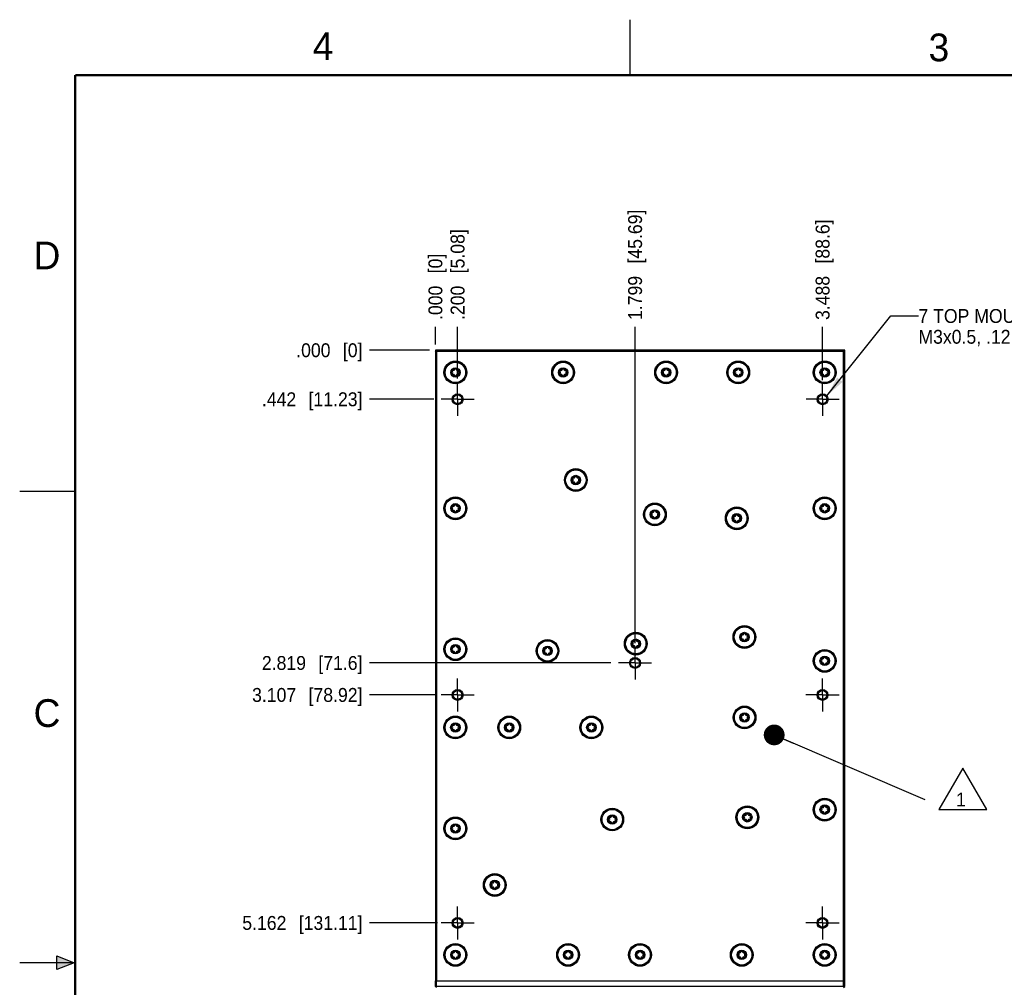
# Model space of a CAD drawing. Header units: inches. Extents: x 0 to 22, y 0 to 17.
# Tile 15 of 31: x 0 to 8.9, y 8.3 to 17. Entities that reach past the tile are written whole.
import ezdxf

# ---------------------------------------------------------------- set-up
doc = ezdxf.new("R2010")
doc.units = ezdxf.units.IN
doc.header["$LTSCALE"] = 1.21
doc.header["$MEASUREMENT"] = 0
doc.linetypes.add('CENTER', pattern=[0.6, 0.375, -0.075, 0.075, -0.075])
doc.layers.get('0').update_dxf_attribs({"linetype": 'CONTINUOUS'})
doc.layers.add('02___PRT_ALL_AXES', color=7, linetype='CONTINUOUS')
doc.styles.get("Standard").update_dxf_attribs({"font": 'txt', "width": 0.95})
doc.styles.add('TEXTSTYLE_2', font='txt')
doc.dimstyles.new('DIMSTYLE_2', dxfattribs={"dimtxt": 0.125, "dimasz": 0.1875, "dimexe": 0.125, "dimexo": 0.0625, "dimgap": 0.03125, "dimtad": 0, "dimtih": 1, "dimtoh": 1, "dimdec": 3, "dimzin": 4, "dimdsep": 46, "dimtxsty": 'STANDARD', "dimblk": '_FILLED', "dimblk1": '_FILLED', "dimblk2": '_FILLED', "dimcen": 0.09, "dimadec": 3, "dimazin": 1, "dimtp": 0.001, "dimtm": 0.001, "dimtfac": 1, "dimtdec": 3, "dimtofl": 0, "dimtmove": 0, "dimatfit": 3, "dimldrblk": '_FILLED', "dimfxl": 1, "dimtolj": 1, "dimtzin": 4, "dimarcsym": 0})
doc.dimstyles.get("Standard").update_dxf_attribs({"dimtxt": 0.125, "dimasz": 0.1875, "dimexe": 0.125, "dimexo": 0.0625, "dimgap": 0.09, "dimtad": 0, "dimtih": 1, "dimtoh": 1, "dimdec": 3, "dimzin": 4, "dimdsep": 46, "dimtxsty": 'STANDARD', "dimblk": '_FILLED', "dimblk1": '_FILLED', "dimblk2": '_FILLED', "dimcen": 0.09, "dimadec": 3, "dimazin": 1, "dimtol": 1, "dimtp": 0.001, "dimtm": 0.001, "dimtfac": 1, "dimtdec": 3, "dimtofl": 0, "dimtmove": 0, "dimatfit": 3, "dimldrblk": '_FILLED', "dimfxl": 1, "dimtolj": 1, "dimtzin": 4, "dimarcsym": 0})

# ---------------------------------------------------------------- blocks, each defined once
blk = doc.blocks.new('*D2')
at = {"color": 2, "linetype": 'CONTINUOUS'}
blk.add_line((3.7308, 13.5785), (3.1504, 13.5785), dxfattribs=at)
at = {"color": 2, "linetype": 'CONTINUOUS', "insert": (3.0879, 13.641), "char_height": 0.125, "width": 1.43125, "attachment_point": 3, "line_spacing_factor": 0.9}
blk.add_mtext('.442{\\ftxt.shx;\\W1.000000;\\H0.125000; }[11.23]', dxfattribs=at)
blk = doc.blocks.new('_FILLED')
at = {"color": 0, "linetype": 'BYBLOCK'}
blk.add_solid([(0, 0), (-1, 0.167), (-1, -0.167)], dxfattribs=at)
blk = doc.blocks.new('*D3')
at = {"color": 2, "linetype": 'CONTINUOUS'}
blk.add_line((3.6923, 14.0205), (3.1504, 14.0205), dxfattribs=at)
at = {"color": 2, "linetype": 'CONTINUOUS', "insert": (3.0879, 14.083), "char_height": 0.125, "width": 0.95625, "attachment_point": 3, "line_spacing_factor": 0.9}
blk.add_mtext('.000{\\ftxt.shx;\\W1.000000;\\H0.125000; }[0]', dxfattribs=at)
blk = doc.blocks.new('*D4')
at = {"color": 2, "linetype": 'CONTINUOUS'}
blk.add_line((5.3237, 11.2015), (3.1504, 11.2015), dxfattribs=at)
at = {"color": 2, "linetype": 'CONTINUOUS', "insert": (3.0879, 11.264), "char_height": 0.125, "width": 1.43125, "attachment_point": 3, "line_spacing_factor": 0.9}
blk.add_mtext('2.819{\\ftxt.shx;\\W1.000000;\\H0.125000; }[71.6]', dxfattribs=at)
blk = doc.blocks.new('*D5')
at = {"color": 2, "linetype": 'CONTINUOUS'}
blk.add_line((3.7488, 10.9135), (3.1504, 10.9135), dxfattribs=at)
at = {"color": 2, "linetype": 'CONTINUOUS', "insert": (3.0879, 10.976), "char_height": 0.125, "width": 1.55, "attachment_point": 3, "line_spacing_factor": 0.9}
blk.add_mtext('3.107{\\ftxt.shx;\\W1.000000;\\H0.125000; }[78.92]', dxfattribs=at)
blk = doc.blocks.new('*D6')
at = {"color": 2, "linetype": 'CONTINUOUS'}
blk.add_line((3.7644, 8.8585), (3.1504, 8.8585), dxfattribs=at)
at = {"color": 2, "linetype": 'CONTINUOUS', "insert": (3.0879, 8.921), "char_height": 0.125, "width": 1.66875, "attachment_point": 3, "line_spacing_factor": 0.9}
blk.add_mtext('5.162{\\ftxt.shx;\\W1.000000;\\H0.125000; }[131.11]', dxfattribs=at)
blk = doc.blocks.new('*D7')
at = {"color": 2, "linetype": 'CONTINUOUS'}
blk.add_line((3.9448, 13.7668), (3.9448, 14.2308), dxfattribs=at)
at = {"color": 2, "linetype": 'CONTINUOUS', "insert": (3.8823, 14.2933), "char_height": 0.125, "width": 1.3125, "attachment_point": 1, "rotation": 90, "line_spacing_factor": 0.9}
blk.add_mtext('.200{\\ftxt.shx;\\W1.000000;\\H0.125000; }[5.08]', dxfattribs=at)
blk = doc.blocks.new('*D8')
at = {"color": 2, "linetype": 'CONTINUOUS'}
blk.add_line((3.7448, 14.073), (3.7448, 14.2308), dxfattribs=at)
at = {"color": 2, "linetype": 'CONTINUOUS', "insert": (3.6823, 14.2933), "char_height": 0.125, "width": 0.95625, "attachment_point": 1, "rotation": 90, "line_spacing_factor": 0.9}
blk.add_mtext('.000{\\ftxt.shx;\\W1.000000;\\H0.125000; }[0]', dxfattribs=at)
blk = doc.blocks.new('*D9')
at = {"color": 2, "linetype": 'CONTINUOUS'}
blk.add_line((5.5438, 11.3802), (5.5438, 14.2308), dxfattribs=at)
at = {"color": 2, "linetype": 'CONTINUOUS', "insert": (5.4813, 14.2933), "char_height": 0.125, "width": 1.55, "attachment_point": 1, "rotation": 90, "line_spacing_factor": 0.9}
blk.add_mtext('1.799{\\ftxt.shx;\\W1.000000;\\H0.125000; }[45.69]', dxfattribs=at)
blk = doc.blocks.new('*D10')
at = {"color": 2, "linetype": 'CONTINUOUS'}
blk.add_line((7.2328, 13.7506), (7.2328, 14.2308), dxfattribs=at)
at = {"color": 2, "linetype": 'CONTINUOUS', "insert": (7.1703, 14.2933), "char_height": 0.125, "width": 1.43125, "attachment_point": 1, "rotation": 90, "line_spacing_factor": 0.9}
blk.add_mtext('3.488{\\ftxt.shx;\\W1.000000;\\H0.125000; }[88.6]', dxfattribs=at)
blk = doc.blocks.new('FLAG_TRIANGLE_BL2', base_point=(8.4965, 10.0671))
at = {"color": 2, "linetype": 'CONTINUOUS'}
for p, q in [((8.4965, 10.2544), (8.2802, 9.8798)), ((8.7128, 9.8798), (8.4965, 10.2544)), ((8.2802, 9.8798), (8.7128, 9.8798))]:
    blk.add_line(p, q, dxfattribs=at)
at = {"color": 2, "linetype": 'CONTINUOUS', "width": 0.95}
blk.add_text('1', height=0.125, dxfattribs=at).set_placement((8.4355, 9.9081))

msp = doc.modelspace()

# ---------------------------------------------------------------- linework, layer by layer
at = {"color": 2, "linetype": 'CONTINUOUS'}
for p, q in [((5.5, 16.5), (5.5, 17)), ((0, 12.75), (0.5, 12.75)), ((0.3337, 8.4375), (0.3337, 8.5625)), ((0.3337, 8.5625), (0.49, 8.5)), ((0.49, 8.5), (0, 8.5)), ((0.49, 8.5), (0.3337, 8.4375))]:
    msp.add_line(p, q, dxfattribs=at)
at = {"color": 7, "linetype": 'CONTINUOUS'}
for p, q in [((3.7448, 14.0105), (3.7548, 14.0205)), ((3.7448, 14.0205), (3.7448, 8.3355)), ((7.4318, 14.0205), (3.7448, 14.0205)), ((3.7548, 14.0105), (3.7498, 14.0155)), ((7.4218, 14.0205), (7.4318, 14.0105)), ((7.4218, 14.0105), (7.4268, 14.0155)), ((7.4318, 8.3355), (7.4318, 14.0205)), ((3.7548, 14.0105), (3.7548, 8.3355)), ((7.4218, 14.0105), (3.7548, 14.0105)), ((7.4218, 8.3355), (7.4218, 14.0105)), ((3.7447, 8.2857), (3.7447, 8.3357)), ((3.7447, 8.2857), (3.7547, 8.2757)), ((3.7448, 8.3355), (7.4318, 8.3355)), ((3.7497, 8.2807), (3.7547, 8.2857)), ((3.7547, 8.2857), (3.7547, 8.3357)), ((7.4217, 8.2854), (3.7547, 8.2857)), ((5.5884, 8.3355), (7.4317, 8.3354)), ((7.4217, 8.2854), (7.4217, 8.3354)), ((7.4217, 8.2854), (7.4267, 8.2804)), ((7.4217, 8.2754), (7.4317, 8.2854)), ((7.4317, 8.2854), (7.4317, 8.3354)), ((7.432, 8.2854), (7.432, 8.3354))]:
    msp.add_line(p, q, dxfattribs=at)
at = {"color": 2, "linetype": 'CONTINUOUS', "const_width": 0.02}
for points in [[(0.5, 16.5), (0.5, 0.5)], [(21.5, 16.5), (0.5, 16.5)]]:
    msp.add_lwpolyline(points, dxfattribs=at)
at = {"color": 7, "linetype": 'CONTINUOUS'}
for centre, radius in [((3.9248, 13.8205), 0.0344), ((4.8953, 13.8205), 0.0344), ((5.8233, 13.8205), 0.0344), ((6.4732, 13.8205), 0.0344), ((7.2518, 13.8205), 0.0344), ((3.9448, 13.5785), 0.0392), ((7.2328, 13.5785), 0.0392), ((5.0098, 12.8505), 0.0344), ((3.9248, 12.5955), 0.0344), ((7.2518, 12.5955), 0.0344), ((5.7218, 12.5405), 0.0344), ((6.4598, 12.5055), 0.0344), ((6.5283, 11.4355), 0.0344), ((3.9248, 11.3255), 0.0344), ((5.5498, 11.3755), 0.0344), ((4.7548, 11.3105), 0.0344), ((7.2518, 11.2205), 0.0344), ((3.9448, 10.9135), 0.0392), ((7.2318, 10.9135), 0.0392), ((6.5298, 10.7105), 0.0344), ((3.9245, 10.6205), 0.0344), ((4.4098, 10.6205), 0.0344), ((5.1498, 10.6205), 0.0344), ((7.2518, 9.8795), 0.0344), ((5.3383, 9.7906), 0.0344), ((6.5548, 9.8105), 0.0344), ((3.9248, 9.7103), 0.0344), ((4.2798, 9.2005), 0.0344), ((3.9448, 8.8585), 0.0392), ((7.2318, 8.8585), 0.0392), ((3.9248, 8.5705), 0.0344), ((4.9398, 8.5705), 0.0344), ((5.5883, 8.5705), 0.0344), ((6.5048, 8.5705), 0.0344), ((7.2518, 8.5705), 0.0344)]:
    msp.add_circle(centre, radius, dxfattribs=at)
for centre, radius, start, end in [((3.9003, 13.8347), 0.00591, 66.8699, 233.1301), ((3.9072, 13.851), 0.0118, 246.8699, 353.1301), ((3.9248, 13.8489), 0.00591, 6.8699, 173.1301), ((3.9424, 13.851), 0.0118, 186.8699, 293.1301), ((3.9494, 13.8347), 0.00591, 306.8699, 113.1301), ((4.8708, 13.8347), 0.00591, 66.8699, 233.1301), ((4.8777, 13.851), 0.0118, 246.8699, 353.1301), ((4.8953, 13.8489), 0.00591, 6.8699, 173.1301), ((4.9129, 13.851), 0.0118, 186.8699, 293.1301), ((4.9199, 13.8347), 0.00591, 306.8699, 113.1301), ((5.7988, 13.8347), 0.00591, 66.8699, 233.1301), ((5.8057, 13.851), 0.0118, 246.8699, 353.1301), ((5.8233, 13.8489), 0.00591, 6.8699, 173.1301), ((5.8409, 13.851), 0.0118, 186.8699, 293.1301), ((5.8479, 13.8347), 0.00591, 306.8699, 113.1301), ((6.4486, 13.8347), 0.00591, 66.8699, 233.1301), ((6.4556, 13.851), 0.0118, 246.8699, 353.1301), ((6.4732, 13.8489), 0.00591, 6.8699, 173.1301), ((6.4908, 13.851), 0.0118, 186.8699, 293.1301), ((6.4977, 13.8347), 0.00591, 306.8699, 113.1301), ((7.2273, 13.8347), 0.00591, 66.8699, 233.1301), ((7.2342, 13.851), 0.0118, 246.8699, 353.1301), ((7.2518, 13.8489), 0.00591, 6.8699, 173.1301), ((7.2694, 13.851), 0.0118, 186.8699, 293.1301), ((7.2764, 13.8347), 0.00591, 306.8699, 113.1301), ((3.9003, 13.8064), 0.00591, 126.8699, 293.1301), ((3.8896, 13.8205), 0.0118, 306.8699, 53.1301), ((3.9072, 13.7901), 0.0118, 6.8699, 113.1301), ((3.9248, 13.7922), 0.00591, 186.8699, 353.1301), ((3.9424, 13.7901), 0.0118, 66.8699, 173.1301), ((3.9494, 13.8064), 0.00591, 246.8699, 53.1301), ((3.96, 13.8205), 0.0118, 126.8699, 233.1301), ((4.8708, 13.8064), 0.00591, 126.8699, 293.1301), ((4.8601, 13.8205), 0.0118, 306.8699, 53.1301), ((4.8777, 13.7901), 0.0118, 6.8699, 113.1301), ((4.8953, 13.7922), 0.00591, 186.8699, 353.1301), ((4.9129, 13.7901), 0.0118, 66.8699, 173.1301), ((4.9199, 13.8064), 0.00591, 246.8699, 53.1301), ((4.9305, 13.8205), 0.0118, 126.8699, 233.1301), ((5.7988, 13.8064), 0.00591, 126.8699, 293.1301), ((5.7881, 13.8205), 0.0118, 306.8699, 53.1301), ((5.8057, 13.7901), 0.0118, 6.8699, 113.1301), ((5.8233, 13.7922), 0.00591, 186.8699, 353.1301), ((5.8409, 13.7901), 0.0118, 66.8699, 173.1301), ((5.8479, 13.8064), 0.00591, 246.8699, 53.1301), ((5.8585, 13.8205), 0.0118, 126.8699, 233.1301), ((6.4486, 13.8064), 0.00591, 126.8699, 293.1301), ((6.438, 13.8205), 0.0118, 306.8699, 53.1301), ((6.4556, 13.7901), 0.0118, 6.8699, 113.1301), ((6.4732, 13.7922), 0.00591, 186.8699, 353.1301), ((6.4908, 13.7901), 0.0118, 66.8699, 173.1301), ((6.4977, 13.8064), 0.00591, 246.8699, 53.1301), ((6.5084, 13.8205), 0.0118, 126.8699, 233.1301), ((7.2273, 13.8064), 0.00591, 126.8699, 293.1301), ((7.2166, 13.8205), 0.0118, 306.8699, 53.1301), ((7.2342, 13.7901), 0.0118, 6.8699, 113.1301), ((7.2518, 13.7922), 0.00591, 186.8699, 353.1301), ((7.2694, 13.7901), 0.0118, 66.8699, 173.1301), ((7.2764, 13.8064), 0.00591, 246.8699, 53.1301), ((7.287, 13.8205), 0.0118, 126.8699, 233.1301), ((4.9853, 12.8647), 0.00591, 66.8699, 233.1301), ((4.9922, 12.881), 0.0118, 246.8699, 353.1301), ((5.0098, 12.8789), 0.00591, 6.8699, 173.1301), ((5.0274, 12.881), 0.0118, 186.8699, 293.1301), ((5.0344, 12.8647), 0.00591, 306.8699, 113.1301), ((4.9853, 12.8364), 0.00591, 126.8699, 293.1301), ((4.9746, 12.8505), 0.0118, 306.8699, 53.1301), ((4.9922, 12.8201), 0.0118, 6.8699, 113.1301), ((5.0098, 12.8222), 0.00591, 186.8699, 353.1301), ((5.0274, 12.8201), 0.0118, 66.8699, 173.1301), ((5.0344, 12.8364), 0.00591, 246.8699, 53.1301), ((5.045, 12.8505), 0.0118, 126.8699, 233.1301), ((3.9003, 12.6097), 0.00591, 66.8699, 233.1301), ((3.8896, 12.5955), 0.0118, 306.8699, 53.1301), ((3.9072, 12.626), 0.0118, 246.8699, 353.1301), ((3.9248, 12.6239), 0.00591, 6.8699, 173.1301), ((3.9424, 12.626), 0.0118, 186.8699, 293.1301), ((3.9494, 12.6097), 0.00591, 306.8699, 113.1301), ((3.96, 12.5955), 0.0118, 126.8699, 233.1301), ((7.2273, 12.6097), 0.00591, 66.8699, 233.1301), ((7.2166, 12.5955), 0.0118, 306.8699, 53.1301), ((7.2342, 12.626), 0.0118, 246.8699, 353.1301), ((7.2518, 12.6239), 0.00591, 6.8699, 173.1301), ((7.2694, 12.626), 0.0118, 186.8699, 293.1301), ((7.2764, 12.6097), 0.00591, 306.8699, 113.1301), ((7.287, 12.5955), 0.0118, 126.8699, 233.1301), ((3.9003, 12.5814), 0.00591, 126.8699, 293.1301), ((3.9072, 12.5651), 0.0118, 6.8699, 113.1301), ((3.9248, 12.5672), 0.00591, 186.8699, 353.1301), ((3.9424, 12.5651), 0.0118, 66.8699, 173.1301), ((3.9494, 12.5814), 0.00591, 246.8699, 53.1301), ((5.6973, 12.5547), 0.00591, 66.8699, 233.1301), ((5.6973, 12.5264), 0.00591, 126.8699, 293.1301), ((5.6866, 12.5405), 0.0118, 306.8699, 53.1301), ((5.7042, 12.571), 0.0118, 246.8699, 353.1301), ((5.7042, 12.5101), 0.0118, 6.8699, 113.1301), ((5.7218, 12.5689), 0.00591, 6.8699, 173.1301), ((5.7218, 12.5122), 0.00591, 186.8699, 353.1301), ((5.7394, 12.571), 0.0118, 186.8699, 293.1301), ((5.7394, 12.5101), 0.0118, 66.8699, 173.1301), ((5.7463, 12.5547), 0.00591, 306.8699, 113.1301), ((5.7463, 12.5264), 0.00591, 246.8699, 53.1301), ((5.757, 12.5405), 0.0118, 126.8699, 233.1301), ((6.4353, 12.5197), 0.00591, 66.8699, 233.1301), ((6.4246, 12.5055), 0.0118, 306.8699, 53.1301), ((6.4422, 12.536), 0.0118, 246.8699, 353.1301), ((6.4598, 12.5339), 0.00591, 6.8699, 173.1301), ((6.4774, 12.536), 0.0118, 186.8699, 293.1301), ((6.4844, 12.5197), 0.00591, 306.8699, 113.1301), ((6.495, 12.5055), 0.0118, 126.8699, 233.1301), ((7.2273, 12.5814), 0.00591, 126.8699, 293.1301), ((7.2342, 12.5651), 0.0118, 6.8699, 113.1301), ((7.2518, 12.5672), 0.00591, 186.8699, 353.1301), ((7.2694, 12.5651), 0.0118, 66.8699, 173.1301), ((7.2764, 12.5814), 0.00591, 246.8699, 53.1301), ((6.4353, 12.4914), 0.00591, 126.8699, 293.1301), ((6.4422, 12.4751), 0.0118, 6.8699, 113.1301), ((6.4598, 12.4772), 0.00591, 186.8699, 353.1301), ((6.4774, 12.4751), 0.0118, 66.8699, 173.1301), ((6.4844, 12.4914), 0.00591, 246.8699, 53.1301), ((6.5038, 11.4497), 0.00591, 66.8699, 233.1301), ((6.4931, 11.4355), 0.0118, 306.8699, 53.1301), ((6.5107, 11.466), 0.0118, 246.8699, 353.1301), ((6.5283, 11.4639), 0.00591, 6.8699, 173.1301), ((6.5459, 11.466), 0.0118, 186.8699, 293.1301), ((6.5529, 11.4497), 0.00591, 306.8699, 113.1301), ((6.5635, 11.4355), 0.0118, 126.8699, 233.1301), ((3.9072, 11.356), 0.0118, 246.8699, 353.1301), ((3.9248, 11.3539), 0.00591, 6.8699, 173.1301), ((3.9424, 11.356), 0.0118, 186.8699, 293.1301), ((5.5253, 11.3897), 0.00591, 66.8699, 233.1301), ((5.5253, 11.3614), 0.00591, 126.8699, 293.1301), ((5.5146, 11.3755), 0.0118, 306.8699, 53.1301), ((5.5322, 11.406), 0.0118, 246.8699, 353.1301), ((5.5322, 11.3451), 0.0118, 6.8699, 113.1301), ((5.5498, 11.4039), 0.00591, 6.8699, 173.1301), ((5.5674, 11.406), 0.0118, 186.8699, 293.1301), ((5.5674, 11.3451), 0.0118, 66.8699, 173.1301), ((5.5744, 11.3897), 0.00591, 306.8699, 113.1301), ((5.5744, 11.3614), 0.00591, 246.8699, 53.1301), ((5.585, 11.3755), 0.0118, 126.8699, 233.1301), ((6.5038, 11.4214), 0.00591, 126.8699, 293.1301), ((6.5107, 11.4051), 0.0118, 6.8699, 113.1301), ((6.5283, 11.4072), 0.00591, 186.8699, 353.1301), ((6.5459, 11.4051), 0.0118, 66.8699, 173.1301), ((6.5529, 11.4214), 0.00591, 246.8699, 53.1301), ((3.9003, 11.3397), 0.00591, 66.8699, 233.1301), ((3.9003, 11.3114), 0.00591, 126.8699, 293.1301), ((3.8896, 11.3255), 0.0118, 306.8699, 53.1301), ((3.9072, 11.2951), 0.0118, 6.8699, 113.1301), ((3.9248, 11.2972), 0.00591, 186.8699, 353.1301), ((3.9424, 11.2951), 0.0118, 66.8699, 173.1301), ((3.9494, 11.3397), 0.00591, 306.8699, 113.1301), ((3.9494, 11.3114), 0.00591, 246.8699, 53.1301), ((3.96, 11.3255), 0.0118, 126.8699, 233.1301), ((4.7303, 11.3247), 0.00591, 66.8699, 233.1301), ((4.7303, 11.2964), 0.00591, 126.8699, 293.1301), ((4.7196, 11.3105), 0.0118, 306.8699, 53.1301), ((4.7372, 11.341), 0.0118, 246.8699, 353.1301), ((4.7372, 11.2801), 0.0118, 6.8699, 113.1301), ((4.7548, 11.3389), 0.00591, 6.8699, 173.1301), ((4.7548, 11.2822), 0.00591, 186.8699, 353.1301), ((4.7724, 11.341), 0.0118, 186.8699, 293.1301), ((4.7724, 11.2801), 0.0118, 66.8699, 173.1301), ((4.7794, 11.3247), 0.00591, 306.8699, 113.1301), ((4.7794, 11.2964), 0.00591, 246.8699, 53.1301), ((4.79, 11.3105), 0.0118, 126.8699, 233.1301), ((5.5498, 11.3472), 0.00591, 186.8699, 353.1301), ((7.2273, 11.2347), 0.00591, 66.8699, 233.1301), ((7.2273, 11.2064), 0.00591, 126.8699, 293.1301), ((7.2166, 11.2205), 0.0118, 306.8699, 53.1301), ((7.2342, 11.251), 0.0118, 246.8699, 353.1301), ((7.2342, 11.1901), 0.0118, 6.8699, 113.1301), ((7.2518, 11.2489), 0.00591, 6.8699, 173.1301), ((7.2518, 11.1922), 0.00591, 186.8699, 353.1301), ((7.2694, 11.251), 0.0118, 186.8699, 293.1301), ((7.2694, 11.1901), 0.0118, 66.8699, 173.1301), ((7.2764, 11.2347), 0.00591, 306.8699, 113.1301), ((7.2764, 11.2064), 0.00591, 246.8699, 53.1301), ((7.287, 11.2205), 0.0118, 126.8699, 233.1301), ((6.5122, 10.741), 0.0118, 246.8699, 353.1301), ((6.5298, 10.7389), 0.00591, 6.8699, 173.1301), ((6.5474, 10.741), 0.0118, 186.8699, 293.1301), ((3.9069, 10.651), 0.0118, 246.8699, 353.1301), ((3.9245, 10.6489), 0.00591, 6.8699, 173.1301), ((3.942, 10.651), 0.0118, 186.8699, 293.1301), ((4.3922, 10.651), 0.0118, 246.8699, 353.1301), ((4.4098, 10.6489), 0.00591, 6.8699, 173.1301), ((4.4274, 10.651), 0.0118, 186.8699, 293.1301), ((5.1322, 10.651), 0.0118, 246.8699, 353.1301), ((5.1498, 10.6489), 0.00591, 6.8699, 173.1301), ((5.1674, 10.651), 0.0118, 186.8699, 293.1301), ((6.5053, 10.7247), 0.00591, 66.8699, 233.1301), ((6.5053, 10.6964), 0.00591, 126.8699, 293.1301), ((6.4946, 10.7105), 0.0118, 306.8699, 53.1301), ((6.5122, 10.6801), 0.0118, 6.8699, 113.1301), ((6.5298, 10.6822), 0.00591, 186.8699, 353.1301), ((6.5474, 10.6801), 0.0118, 66.8699, 173.1301), ((6.5544, 10.7247), 0.00591, 306.8699, 113.1301), ((6.5544, 10.6964), 0.00591, 246.8699, 53.1301), ((6.565, 10.7105), 0.0118, 126.8699, 233.1301), ((3.8999, 10.6347), 0.00591, 66.8699, 233.1301), ((3.8999, 10.6064), 0.00591, 126.8699, 293.1301), ((3.8893, 10.6205), 0.0118, 306.8699, 53.1301), ((3.9069, 10.5901), 0.0118, 6.8699, 113.1301), ((3.9245, 10.5922), 0.00591, 186.8699, 353.1301), ((3.942, 10.5901), 0.0118, 66.8699, 173.1301), ((3.949, 10.6347), 0.00591, 306.8699, 113.1301), ((3.949, 10.6064), 0.00591, 246.8699, 53.1301), ((3.9596, 10.6205), 0.0118, 126.8699, 233.1301), ((4.3853, 10.6347), 0.00591, 66.8699, 233.1301), ((4.3853, 10.6064), 0.00591, 126.8699, 293.1301), ((4.3746, 10.6205), 0.0118, 306.8699, 53.1301), ((4.3922, 10.5901), 0.0118, 6.8699, 113.1301), ((4.4098, 10.5922), 0.00591, 186.8699, 353.1301), ((4.4274, 10.5901), 0.0118, 66.8699, 173.1301), ((4.4344, 10.6347), 0.00591, 306.8699, 113.1301), ((4.4344, 10.6064), 0.00591, 246.8699, 53.1301), ((4.445, 10.6205), 0.0118, 126.8699, 233.1301), ((5.1253, 10.6347), 0.00591, 66.8699, 233.1301), ((5.1253, 10.6064), 0.00591, 126.8699, 293.1301), ((5.1146, 10.6205), 0.0118, 306.8699, 53.1301), ((5.1322, 10.5901), 0.0118, 6.8699, 113.1301), ((5.1498, 10.5922), 0.00591, 186.8699, 353.1301), ((5.1674, 10.5901), 0.0118, 66.8699, 173.1301), ((5.1744, 10.6347), 0.00591, 306.8699, 113.1301), ((5.1744, 10.6064), 0.00591, 246.8699, 53.1301), ((5.185, 10.6205), 0.0118, 126.8699, 233.1301), ((7.2273, 9.8937), 0.00591, 66.8699, 233.1301), ((7.2273, 9.8654), 0.00591, 126.8699, 293.1301), ((7.2166, 9.8795), 0.0118, 306.8699, 53.1301), ((7.2342, 9.91), 0.0118, 246.8699, 353.1301), ((7.2342, 9.8491), 0.0118, 6.8699, 113.1301), ((7.2518, 9.9079), 0.00591, 6.8699, 173.1301), ((7.2518, 9.8512), 0.00591, 186.8699, 353.1301), ((7.2694, 9.91), 0.0118, 186.8699, 293.1301), ((7.2694, 9.8491), 0.0118, 66.8699, 173.1301), ((7.2764, 9.8937), 0.00591, 306.8699, 113.1301), ((7.2764, 9.8654), 0.00591, 246.8699, 53.1301), ((7.287, 9.8795), 0.0118, 126.8699, 233.1301), ((5.3138, 9.8047), 0.00591, 66.8699, 233.1301), ((5.3138, 9.7764), 0.00591, 126.8699, 293.1301), ((5.3031, 9.7906), 0.0118, 306.8699, 53.1301), ((5.3207, 9.821), 0.0118, 246.8699, 353.1301), ((5.3207, 9.7601), 0.0118, 6.8699, 113.1301), ((5.3383, 9.8189), 0.00591, 6.8699, 173.1301), ((5.3383, 9.7622), 0.00591, 186.8699, 353.1301), ((5.3559, 9.821), 0.0118, 186.8699, 293.1301), ((5.3559, 9.7601), 0.0118, 66.8699, 173.1301), ((5.3629, 9.8047), 0.00591, 306.8699, 113.1301), ((5.3629, 9.7764), 0.00591, 246.8699, 53.1301), ((5.3735, 9.7906), 0.0118, 126.8699, 233.1301), ((6.5303, 9.8247), 0.00591, 66.8699, 233.1301), ((6.5303, 9.7964), 0.00591, 126.8699, 293.1301), ((6.5196, 9.8105), 0.0118, 306.8699, 53.1301), ((6.5372, 9.841), 0.0118, 246.8699, 353.1301), ((6.5372, 9.7801), 0.0118, 6.8699, 113.1301), ((6.5548, 9.8389), 0.00591, 6.8699, 173.1301), ((6.5548, 9.7822), 0.00591, 186.8699, 353.1301), ((6.5724, 9.841), 0.0118, 186.8699, 293.1301), ((6.5724, 9.7801), 0.0118, 66.8699, 173.1301), ((6.5794, 9.8247), 0.00591, 306.8699, 113.1301), ((6.5794, 9.7964), 0.00591, 246.8699, 53.1301), ((6.59, 9.8105), 0.0118, 126.8699, 233.1301), ((3.9003, 9.7244), 0.00591, 66.8699, 233.1301), ((3.9003, 9.6961), 0.00591, 126.8699, 293.1301), ((3.8896, 9.7103), 0.0118, 306.8699, 53.1301), ((3.9072, 9.7407), 0.0118, 246.8699, 353.1301), ((3.9072, 9.6798), 0.0118, 6.8699, 113.1301), ((3.9248, 9.7386), 0.00591, 6.8699, 173.1301), ((3.9248, 9.6819), 0.00591, 186.8699, 353.1301), ((3.9424, 9.7407), 0.0118, 186.8699, 293.1301), ((3.9424, 9.6798), 0.0118, 66.8699, 173.1301), ((3.9494, 9.7244), 0.00591, 306.8699, 113.1301), ((3.9494, 9.6961), 0.00591, 246.8699, 53.1301), ((3.96, 9.7103), 0.0118, 126.8699, 233.1301), ((4.2622, 9.231), 0.0118, 246.8699, 353.1301), ((4.2798, 9.2289), 0.00591, 6.8699, 173.1301), ((4.2974, 9.231), 0.0118, 186.8699, 293.1301), ((4.2553, 9.2147), 0.00591, 66.8699, 233.1301), ((4.2553, 9.1864), 0.00591, 126.8699, 293.1301), ((4.2446, 9.2005), 0.0118, 306.8699, 53.1301), ((4.2622, 9.1701), 0.0118, 6.8699, 113.1301), ((4.2798, 9.1722), 0.00591, 186.8699, 353.1301), ((4.2974, 9.1701), 0.0118, 66.8699, 173.1301), ((4.3044, 9.2147), 0.00591, 306.8699, 113.1301), ((4.3044, 9.1864), 0.00591, 246.8699, 53.1301), ((4.315, 9.2005), 0.0118, 126.8699, 233.1301), ((3.9248, 8.5989), 0.00591, 6.8699, 173.1301), ((4.9398, 8.5989), 0.00591, 6.8699, 173.1301), ((5.5883, 8.5989), 0.00591, 6.8699, 173.1301), ((6.5048, 8.5989), 0.00591, 6.8699, 173.1301), ((7.2518, 8.5989), 0.00591, 6.8699, 173.1301), ((3.9003, 8.5847), 0.00591, 66.8699, 233.1301), ((3.9003, 8.5564), 0.00591, 126.8699, 293.1301), ((3.8896, 8.5705), 0.0118, 306.8699, 53.1301), ((3.9072, 8.601), 0.0118, 246.8699, 353.1301), ((3.9072, 8.5401), 0.0118, 6.8699, 113.1301), ((3.9248, 8.5422), 0.00591, 186.8699, 353.1301), ((3.9424, 8.601), 0.0118, 186.8699, 293.1301), ((3.9424, 8.5401), 0.0118, 66.8699, 173.1301), ((3.9494, 8.5847), 0.00591, 306.8699, 113.1301), ((3.9494, 8.5564), 0.00591, 246.8699, 53.1301), ((3.96, 8.5705), 0.0118, 126.8699, 233.1301), ((4.9153, 8.5847), 0.00591, 66.8699, 233.1301), ((4.9153, 8.5564), 0.00591, 126.8699, 293.1301), ((4.9046, 8.5705), 0.0118, 306.8699, 53.1301), ((4.9222, 8.601), 0.0118, 246.8699, 353.1301), ((4.9222, 8.5401), 0.0118, 6.8699, 113.1301), ((4.9398, 8.5422), 0.00591, 186.8699, 353.1301), ((4.9574, 8.601), 0.0118, 186.8699, 293.1301), ((4.9574, 8.5401), 0.0118, 66.8699, 173.1301), ((4.9644, 8.5847), 0.00591, 306.8699, 113.1301), ((4.9644, 8.5564), 0.00591, 246.8699, 53.1301), ((4.975, 8.5705), 0.0118, 126.8699, 233.1301), ((5.5638, 8.5847), 0.00591, 66.8699, 233.1301), ((5.5638, 8.5564), 0.00591, 126.8699, 293.1301), ((5.5531, 8.5705), 0.0118, 306.8699, 53.1301), ((5.5707, 8.601), 0.0118, 246.8699, 353.1301), ((5.5707, 8.5401), 0.0118, 6.8699, 113.1301), ((5.5883, 8.5422), 0.00591, 186.8699, 353.1301), ((5.6059, 8.601), 0.0118, 186.8699, 293.1301), ((5.6059, 8.5401), 0.0118, 66.8699, 173.1301), ((5.6129, 8.5847), 0.00591, 306.8699, 113.1301), ((5.6129, 8.5564), 0.00591, 246.8699, 53.1301), ((5.6235, 8.5705), 0.0118, 126.8699, 233.1301), ((6.4803, 8.5847), 0.00591, 66.8699, 233.1301), ((6.4803, 8.5564), 0.00591, 126.8699, 293.1301), ((6.4696, 8.5705), 0.0118, 306.8699, 53.1301), ((6.4872, 8.601), 0.0118, 246.8699, 353.1301), ((6.4872, 8.5401), 0.0118, 6.8699, 113.1301), ((6.5048, 8.5422), 0.00591, 186.8699, 353.1301), ((6.5224, 8.601), 0.0118, 186.8699, 293.1301), ((6.5224, 8.5401), 0.0118, 66.8699, 173.1301), ((6.5294, 8.5847), 0.00591, 306.8699, 113.1301), ((6.5294, 8.5564), 0.00591, 246.8699, 53.1301), ((6.54, 8.5705), 0.0118, 126.8699, 233.1301), ((7.2273, 8.5847), 0.00591, 66.8699, 233.1301), ((7.2273, 8.5564), 0.00591, 126.8699, 293.1301), ((7.2166, 8.5705), 0.0118, 306.8699, 53.1301), ((7.2342, 8.601), 0.0118, 246.8699, 353.1301), ((7.2342, 8.5401), 0.0118, 6.8699, 113.1301), ((7.2518, 8.5422), 0.00591, 186.8699, 353.1301), ((7.2694, 8.601), 0.0118, 186.8699, 293.1301), ((7.2694, 8.5401), 0.0118, 66.8699, 173.1301), ((7.2764, 8.5847), 0.00591, 306.8699, 113.1301), ((7.2764, 8.5564), 0.00591, 246.8699, 53.1301), ((7.287, 8.5705), 0.0118, 126.8699, 233.1301)]:
    msp.add_arc(centre, radius, start, end, dxfattribs=at)
msp.add_solid([(0.3337, 8.4375), (0.3337, 8.5625), (0.49, 8.5)], dxfattribs=at)
at = {"layer": '02___PRT_ALL_AXES', "color": 7, "linetype": 'CENTER'}
for p, q in [((3.9448, 13.5785), (3.9448, 13.7275)), ((7.2328, 13.5785), (7.2328, 13.7275)), ((3.9448, 13.5785), (3.7958, 13.5785)), ((3.9448, 13.5785), (3.9448, 13.4295)), ((3.9448, 13.5785), (4.0938, 13.5785)), ((7.2328, 13.5785), (7.0838, 13.5785)), ((7.2328, 13.5785), (7.2328, 13.4295)), ((7.2328, 13.5785), (7.3818, 13.5785)), ((5.5438, 11.2015), (5.5438, 11.3505)), ((5.5438, 11.2015), (5.3948, 11.2015)), ((5.5438, 11.2015), (5.5438, 11.0525)), ((5.5438, 11.2015), (5.6928, 11.2015)), ((3.9448, 10.9135), (3.9448, 11.0625)), ((7.2318, 10.9135), (7.2318, 11.0625)), ((3.9448, 10.9135), (3.7958, 10.9135)), ((3.9448, 10.9135), (3.9448, 10.7645)), ((3.9448, 10.9135), (4.0938, 10.9135)), ((7.2318, 10.9135), (7.0828, 10.9135)), ((7.2318, 10.9135), (7.3808, 10.9135)), ((7.2318, 10.9135), (7.2318, 10.7645)), ((3.9448, 8.8585), (3.9448, 9.0075)), ((7.2318, 8.8585), (7.2318, 9.0075)), ((3.9448, 8.8585), (3.7958, 8.8585)), ((3.9448, 8.8585), (3.9448, 8.7095)), ((3.9448, 8.8585), (4.0938, 8.8585)), ((7.2318, 8.8585), (7.0828, 8.8585)), ((7.2318, 8.8585), (7.3808, 8.8585)), ((7.2318, 8.8585), (7.2318, 8.7095))]:
    msp.add_line(p, q, dxfattribs=at)
at = {"layer": '02___PRT_ALL_AXES', "color": 7, "linetype": 'CONTINUOUS'}
for centre, radius in [((3.9248, 13.8205), 0.1025), ((3.9248, 13.8205), 0.0935), ((3.9248, 13.8205), 0.0917), ((3.9248, 13.8205), 0.0424), ((4.8953, 13.8205), 0.1025), ((4.8953, 13.8205), 0.0935), ((4.8953, 13.8205), 0.0917), ((4.8953, 13.8205), 0.0424), ((5.8233, 13.8205), 0.1025), ((5.8233, 13.8205), 0.0935), ((5.8233, 13.8205), 0.0917), ((5.8233, 13.8205), 0.0424), ((6.4732, 13.8205), 0.1025), ((6.4732, 13.8205), 0.0935), ((6.4732, 13.8205), 0.0917), ((6.4732, 13.8205), 0.0424), ((7.2518, 13.8205), 0.1025), ((7.2518, 13.8205), 0.0935), ((7.2518, 13.8205), 0.0917), ((7.2518, 13.8205), 0.0424), ((3.9448, 13.5785), 0.049), ((3.9448, 13.5785), 0.0405), ((7.2328, 13.5785), 0.049), ((7.2328, 13.5785), 0.0405), ((5.0098, 12.8505), 0.1025), ((5.0098, 12.8505), 0.0935), ((5.0098, 12.8505), 0.0917), ((5.0098, 12.8505), 0.0424), ((3.9248, 12.5955), 0.1025), ((3.9248, 12.5955), 0.0935), ((3.9248, 12.5955), 0.0917), ((7.2518, 12.5955), 0.1025), ((7.2518, 12.5955), 0.0935), ((7.2518, 12.5955), 0.0917), ((3.9248, 12.5955), 0.0424), ((5.7218, 12.5405), 0.1025), ((5.7218, 12.5405), 0.0935), ((5.7218, 12.5405), 0.0917), ((6.4598, 12.5055), 0.1025), ((6.4598, 12.5055), 0.0935), ((6.4598, 12.5055), 0.0917), ((7.2518, 12.5955), 0.0424), ((5.7218, 12.5405), 0.0424), ((6.4598, 12.5055), 0.0424), ((6.5283, 11.4355), 0.1025), ((5.5498, 11.3755), 0.1025), ((5.5498, 11.3755), 0.0935), ((5.5498, 11.3755), 0.0917), ((6.5283, 11.4355), 0.0935), ((6.5283, 11.4355), 0.0917), ((6.5283, 11.4355), 0.0424), ((3.9248, 11.3255), 0.1025), ((3.9248, 11.3255), 0.0935), ((3.9248, 11.3255), 0.0917), ((3.9248, 11.3255), 0.0424), ((4.7548, 11.3105), 0.1025), ((4.7548, 11.3105), 0.0935), ((4.7548, 11.3105), 0.0917), ((5.5498, 11.3755), 0.0424), ((4.7548, 11.3105), 0.0424), ((7.2518, 11.2205), 0.1025), ((7.2518, 11.2205), 0.0935), ((7.2518, 11.2205), 0.0917), ((5.5438, 11.2015), 0.049), ((5.5438, 11.2015), 0.0405), ((7.2518, 11.2205), 0.0424), ((3.9448, 10.9135), 0.049), ((3.9448, 10.9135), 0.0405), ((7.2318, 10.9135), 0.049), ((7.2318, 10.9135), 0.0405), ((6.5298, 10.7105), 0.1025), ((6.5298, 10.7105), 0.0935), ((6.5298, 10.7105), 0.0917), ((6.5298, 10.7105), 0.0424), ((3.9245, 10.6205), 0.1025), ((3.9245, 10.6205), 0.0935), ((3.9245, 10.6205), 0.0917), ((3.9245, 10.6205), 0.0424), ((4.4098, 10.6205), 0.1025), ((4.4098, 10.6205), 0.0935), ((4.4098, 10.6205), 0.0917), ((4.4098, 10.6205), 0.0424), ((5.1498, 10.6205), 0.1025), ((5.1498, 10.6205), 0.0935), ((5.1498, 10.6205), 0.0917), ((5.1498, 10.6205), 0.0424), ((7.2518, 9.8795), 0.1025), ((7.2518, 9.8795), 0.0935), ((7.2518, 9.8795), 0.0917), ((5.3383, 9.7906), 0.1025), ((5.3383, 9.7906), 0.0935), ((5.3383, 9.7906), 0.0917), ((6.5548, 9.8105), 0.1025), ((6.5548, 9.8105), 0.0935), ((6.5548, 9.8105), 0.0917), ((6.5548, 9.8105), 0.0424), ((7.2518, 9.8795), 0.0424), ((3.9248, 9.7103), 0.1025), ((3.9248, 9.7103), 0.0935), ((3.9248, 9.7103), 0.0917), ((5.3383, 9.7906), 0.0424), ((3.9248, 9.7103), 0.0424), ((4.2798, 9.2005), 0.1025), ((4.2798, 9.2005), 0.0935), ((4.2798, 9.2005), 0.0917), ((4.2798, 9.2005), 0.0424), ((3.9448, 8.8585), 0.049), ((3.9448, 8.8585), 0.0405), ((7.2318, 8.8585), 0.049), ((7.2318, 8.8585), 0.0405), ((3.9248, 8.5705), 0.1025), ((3.9248, 8.5705), 0.0935), ((3.9248, 8.5705), 0.0917), ((3.9248, 8.5705), 0.0424), ((4.9398, 8.5705), 0.1025), ((4.9398, 8.5705), 0.0935), ((4.9398, 8.5705), 0.0917), ((4.9398, 8.5705), 0.0424), ((5.5883, 8.5705), 0.1025), ((5.5883, 8.5705), 0.0935), ((5.5883, 8.5705), 0.0917), ((5.5883, 8.5705), 0.0424), ((6.5048, 8.5705), 0.1025), ((6.5048, 8.5705), 0.0935), ((6.5048, 8.5705), 0.0917), ((6.5048, 8.5705), 0.0424), ((7.2518, 8.5705), 0.1025), ((7.2518, 8.5705), 0.0935), ((7.2518, 8.5705), 0.0917), ((7.2518, 8.5705), 0.0424)]:
    msp.add_circle(centre, radius, dxfattribs=at)

# ---------------------------------------------------------------- block references
at = {"color": 2, "linetype": 'CONTINUOUS'}
msp.add_blockref('FLAG_TRIANGLE_BL2', (8.4965, 10.0671), dxfattribs=at)

# ---------------------------------------------------------------- texts
at = {"color": 2, "linetype": 'CONTINUOUS', "char_height": 0.25, "width": 0.25, "attachment_point": 1, "line_spacing_factor": 0.9, "style": 'TEXTSTYLE_2'}
for s, insert in [('4', (2.64, 16.8869)), ('3', (8.1875, 16.875)), ('D', (0.125, 15)), ('C', (0.125, 10.875))]:
    msp.add_mtext(s, dxfattribs=dict(at, insert=insert))
at = {"color": 2, "linetype": 'CONTINUOUS', "insert": (8.0961, 14.3917), "char_height": 0.125, "width": 2.1375, "attachment_point": 1, "line_spacing_factor": 0.9}
msp.add_mtext('7 TOP MOUNT HOLES\\PM3x0.5, .12 [3.04]', dxfattribs=at)

# ---------------------------------------------------------------- dimensions: what is measured, and where the dimension line sits
at = {"color": 2, "linetype": 'CONTINUOUS'}
for feature_location, offset, dtype, origin, picture, middle in [((5.5438, 11.3802), (0, 2.8505), 1, (3.7448, 11.3177), '*D9', (5.5438, 15.0683)), ((7.2328, 13.7506), (0, 0.4802), 1, (3.7448, 13.6881), '*D10', (7.2328, 15.0089)), ((3.9448, 13.7668), (0, 0.464), 1, (3.7448, 14.0105), '*D7', (3.9448, 14.9495)), ((3.7448067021, 14.0730239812), (0, 0.1577556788), 1, (3.7448067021, 14.0105239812), '*D8', (3.7448067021, 14.77140466)), ((3.7644, 8.8585), (-0.614, 0), 0, (3.8269, 14.0205), '*D6', (2.2535, 8.8585)), ((3.7488, 10.9135), (-0.5984, 0), 0, (3.8113, 14.0205), '*D5', (2.3129, 10.9135)), ((3.7308, 13.5785), (-0.5804, 0), 0, (3.7548, 14.0205), '*D2', (2.3723, 13.5785)), ((5.3237, 11.2015), (-2.1733, 0), 0, (5.3862, 14.0205), '*D4', (2.3723, 11.2015)), ((3.6923067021, 14.0205239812), (-0.5419053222, 0), 0, (3.7548067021, 14.0205239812), '*D3', (2.6097763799, 14.0205239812))]:
    dim = msp.add_ordinate_dim(feature_location=feature_location, offset=offset, dtype=dtype, origin=origin, dimstyle='DIMSTYLE_2', dxfattribs=at)
    dim.commit()
    dim.dimension.update_dxf_attribs({"geometry": picture, "text_midpoint": middle})

# ---------------------------------------------------------------- leaders
for points, override in [([(7.2716, 13.6084), (7.8461, 14.3292), (8.0961, 14.3292)], {"dimtad": 0}), ([(6.7968, 10.5532), (8.1527, 9.9706)], {"dimtad": 0, "dimldrblk": 'DOT'})]:
    msp.add_leader(points, dimstyle='STANDARD', override=override, dxfattribs=at)

doc.saveas('drawing.dxf')
